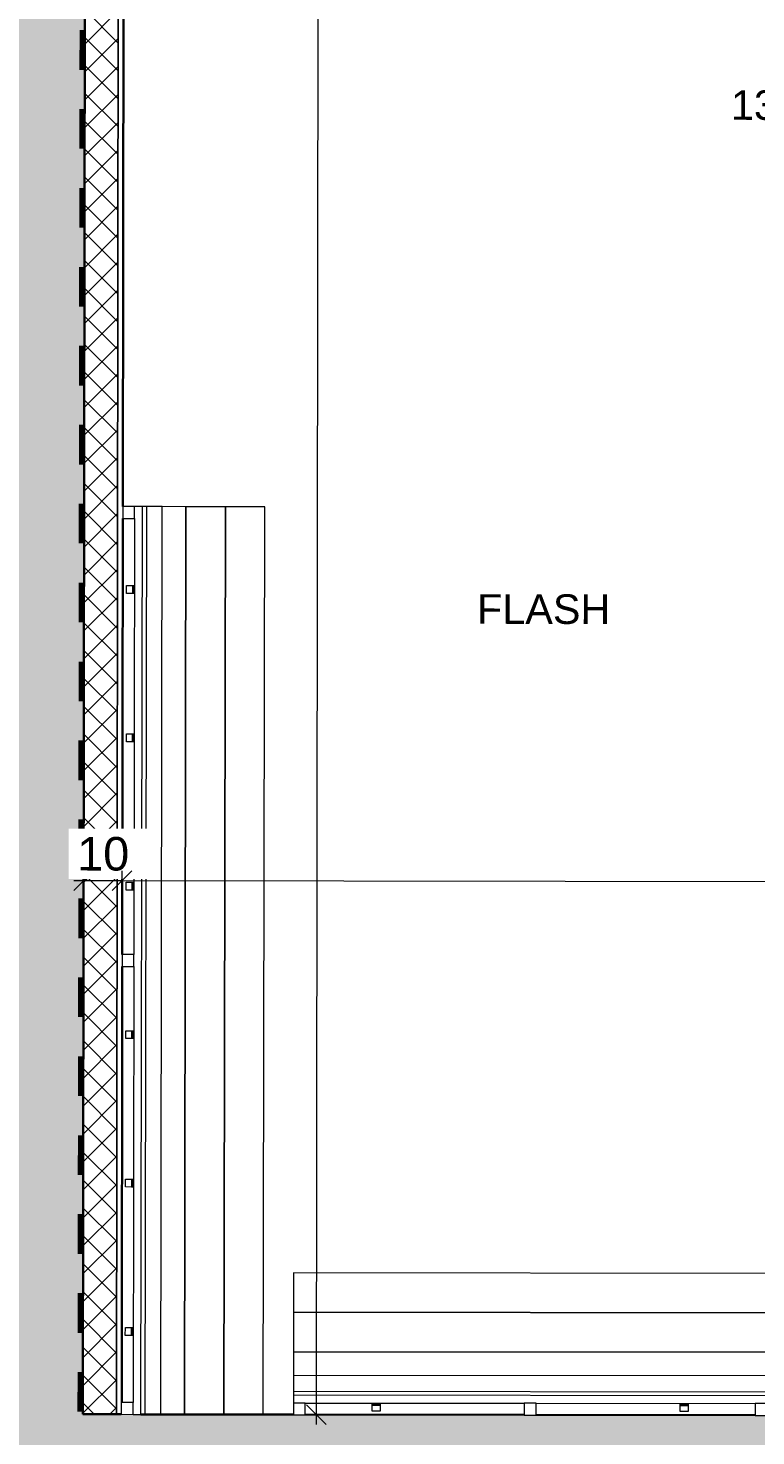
# Model space of a CAD drawing. Header units: metres. Extents: x 107 to 154, y -7 to 138.
# Tile 22 of 62: x 114.89 to 116.74, y 111.16 to 114.72. Entities that reach past the tile are written whole.
import ezdxf

# ---------------------------------------------------------------- set-up
doc = ezdxf.new("R2010")
doc.units = ezdxf.units.M
doc.linetypes.add('Tiret', pattern=[0.0025, 0.00125, -0.00125])
for name, color, linetype, lineweight in [('A-ANNO-DIMS', 7, 'Continuous', 20), ('A-ANNO-DIMS-50', 7, 'Continuous', 20), ('A-WALL', 7, 'Continuous', 18), ('G-ANNO-TEXT', 7, 'Continuous', 20), ('I-FURN', 7, 'Continuous', 18), ('I-WALL', 7, 'Continuous', 18)]:
    doc.layers.add(name, color=color, linetype=linetype, lineweight=lineweight)
doc.layers.add('A-DETL', color=7, linetype='Continuous', lineweight=18, true_color=0x00a600)
doc.layers.add('A-WALL-PATT', color=7, linetype='Continuous', true_color=0x2a2a2a)
doc.styles.add('Arial_4', font='arial.ttf', dxfattribs={"height": 0.075})
doc.styles.add('Arial_5', font='arial.ttf', dxfattribs={"height": 0.085})
doc.dimstyles.new('GRZRIG_Cotes_linéaires_-Arial_1_7_op', dxfattribs={"dimscale": 0.3048, "dimtxt": 0.086722, "dimasz": 0.164042, "dimexe": 0.082021, "dimexo": 0.0625, "dimgap": 8.2021e-05, "dimtad": 1, "dimdec": 0, "dimlfac": 100, "dimzin": 0, "dimdsep": 46, "dimtxsty": 'Arial_5', "dimblk1": 'OBLIQUE', "dimblk2": 'OBLIQUE', "dimsah": 1, "dimcen": 0.09, "dimdle": 0.082021, "dimazin": 0, "dimtfac": 1, "dimtdec": 4, "dimtix": 1, "dimtmove": 0, "dimatfit": 3, "dimfxl": 0.164042, "dimfxlon": 1, "dimtvp": 1, "dimtfill": 1, "dimtolj": 1, "dimtzin": 0, "dimarcsym": 2})

# ---------------------------------------------------------------- blocks, each defined once
blk = doc.blocks.new('bancpateres - bancpateres-4229328-DCE-R-1 Proj 50')
at = {"layer": 'I-FURN'}
for p, q in [((0.8639, -0.15), (-1.4359, -0.15)), ((-1.4359, -0.15), (-1.4359, -0.25)), ((0.864, -0.25), (-1.4359, -0.25)), ((-1.4359, -0.25), (-1.4359, -0.35)), ((-1.4359, -0.25), (0.864, -0.25)), ((0.864, -0.35), (-1.4359, -0.35)), ((-1.4359, -0.35), (-1.4359, -0.45)), ((-1.4359, -0.35), (0.864, -0.35)), ((0.864, -0.41), (-1.4359, -0.41)), ((-1.4359, -0.41), (-1.4359, -0.46)), ((-1.4359, -0.45), (0.8641, -0.45)), ((0.8641, -0.46), (-1.4359, -0.46)), ((-1.4359, -0.46), (-1.4359, -0.48)), ((0.8641, -0.48), (0.8641, -0.46)), ((-1.4059, -0.48), (-1.4359, -0.48)), ((-1.4359, -0.48), (-1.4359, -0.51)), ((-1.4059, -0.48), (-0.3009, -0.48)), ((-1.4059, -0.51), (-1.4059, -0.48)), ((-1.2359, -0.4816), (-1.2359, -0.4808)), ((-1.2359, -0.4808), (-1.2159, -0.4808)), ((-1.2359, -0.4844), (-1.2359, -0.4816)), ((-1.2359, -0.4816), (-1.2159, -0.4816)), ((-1.2359, -0.4854), (-1.2359, -0.4844)), ((-1.2359, -0.4844), (-1.2159, -0.4844)), ((-1.2359, -0.5), (-1.2359, -0.4854)), ((-1.2359, -0.4854), (-1.2159, -0.4854)), ((-1.2159, -0.4808), (-1.2159, -0.4816)), ((-1.2159, -0.4816), (-1.2159, -0.4844)), ((-1.2159, -0.4844), (-1.2159, -0.4854)), ((-1.2159, -0.4854), (-1.2159, -0.5)), ((-0.8599, -0.4816), (-0.8599, -0.4808)), ((-0.8599, -0.4808), (-0.8399, -0.4808)), ((-0.8599, -0.4844), (-0.8599, -0.4816)), ((-0.8599, -0.4816), (-0.8399, -0.4816)), ((-0.8599, -0.4854), (-0.8599, -0.4844)), ((-0.8599, -0.4844), (-0.8399, -0.4844)), ((-0.8599, -0.5), (-0.8599, -0.4854)), ((-0.8599, -0.4854), (-0.8399, -0.4854)), ((-0.8399, -0.4808), (-0.8399, -0.4816)), ((-0.8399, -0.4816), (-0.8399, -0.4844)), ((-0.8399, -0.4844), (-0.8399, -0.4854)), ((-0.8399, -0.4854), (-0.8399, -0.5)), ((-0.4839, -0.4816), (-0.4839, -0.4808)), ((-0.4839, -0.4808), (-0.4639, -0.4808)), ((-0.4839, -0.4844), (-0.4839, -0.4816)), ((-0.4839, -0.4816), (-0.4639, -0.4816)), ((-0.4839, -0.4854), (-0.4839, -0.4844)), ((-0.4839, -0.4844), (-0.4639, -0.4844)), ((-0.4839, -0.5), (-0.4839, -0.4854)), ((-0.4839, -0.4854), (-0.4639, -0.4854)), ((-0.4639, -0.4808), (-0.4639, -0.4816)), ((-0.4639, -0.4816), (-0.4639, -0.4844)), ((-0.4639, -0.4844), (-0.4639, -0.4854)), ((-0.4639, -0.4854), (-0.4639, -0.5)), ((-0.2709, -0.48), (-0.3009, -0.48)), ((-0.3009, -0.48), (-0.3009, -0.51)), ((-0.2709, -0.48), (0.8341, -0.48)), ((-0.2709, -0.51), (-0.2709, -0.48)), ((-0.1079, -0.4816), (-0.1079, -0.4808)), ((-0.1079, -0.4808), (-0.0879, -0.4808)), ((-0.1079, -0.4844), (-0.1079, -0.4816)), ((-0.1079, -0.4816), (-0.0879, -0.4816)), ((-0.1079, -0.4854), (-0.1079, -0.4844)), ((-0.1079, -0.4844), (-0.0879, -0.4844)), ((-0.1079, -0.5), (-0.1079, -0.4854)), ((-0.1079, -0.4854), (-0.0879, -0.4854)), ((-0.0879, -0.4808), (-0.0879, -0.4816)), ((-0.0879, -0.4816), (-0.0879, -0.4844)), ((-0.0879, -0.4844), (-0.0879, -0.4854)), ((-0.0879, -0.4854), (-0.0879, -0.5)), ((0.2681, -0.4816), (0.2681, -0.4808)), ((0.2681, -0.4808), (0.2881, -0.4808)), ((0.2681, -0.4844), (0.2681, -0.4816)), ((0.2681, -0.4816), (0.2881, -0.4816)), ((0.2681, -0.4854), (0.2681, -0.4844)), ((0.2681, -0.4844), (0.2881, -0.4844)), ((0.2681, -0.5), (0.2681, -0.4854)), ((0.2681, -0.4854), (0.2881, -0.4854)), ((0.2881, -0.4808), (0.2881, -0.4816)), ((0.2881, -0.4816), (0.2881, -0.4844)), ((0.2881, -0.4844), (0.2881, -0.4854)), ((0.2881, -0.4854), (0.2881, -0.5)), ((0.6441, -0.4816), (0.6441, -0.4808)), ((0.6441, -0.4808), (0.6641, -0.4808)), ((0.6441, -0.4844), (0.6441, -0.4816)), ((0.6441, -0.4816), (0.6641, -0.4816)), ((0.6441, -0.4854), (0.6441, -0.4844)), ((0.6441, -0.4844), (0.6641, -0.4844)), ((0.6441, -0.5), (0.6441, -0.4854)), ((0.6441, -0.4854), (0.6641, -0.4854)), ((0.6641, -0.4808), (0.6641, -0.4816)), ((0.6641, -0.4816), (0.6641, -0.4844)), ((0.6641, -0.4844), (0.6641, -0.4854)), ((0.6641, -0.4854), (0.6641, -0.5)), ((0.8641, -0.48), (0.8341, -0.48)), ((0.8341, -0.48), (0.8341, -0.51)), ((0.8641, -0.51), (0.8641, -0.48)), ((-1.4359, -0.51), (-1.4059, -0.51)), ((-1.2159, -0.5), (-1.2359, -0.5)), ((-0.8399, -0.5), (-0.8599, -0.5)), ((-0.4639, -0.5), (-0.4839, -0.5)), ((-0.3009, -0.51), (-0.2709, -0.51)), ((-0.0879, -0.5), (-0.1079, -0.5)), ((0.2881, -0.5), (0.2681, -0.5)), ((0.6641, -0.5), (0.6441, -0.5)), ((0.8341, -0.51), (0.8641, -0.51))]:
    blk.add_line(p, q, dxfattribs=at)
blk = doc.blocks.new('bancpateres - bancpateres-4228541-DCE-R-1 Proj 50')
at = {"layer": 'I-FURN'}
for p, q in [((-0.8559, 0.51), (-0.8859, 0.51)), ((-0.8859, 0.51), (-0.8859, 0.48)), ((-0.8559, 0.48), (-0.8559, 0.51)), ((-0.6859, 0.4854), (-0.6859, 0.5)), ((-0.6859, 0.5), (-0.6659, 0.5)), ((-0.6659, 0.5), (-0.6659, 0.4854)), ((-0.2709, 0.51), (-0.3009, 0.51)), ((-0.3009, 0.51), (-0.3009, 0.48)), ((-0.2709, 0.48), (-0.2709, 0.51)), ((0.0941, 0.4854), (0.0941, 0.5)), ((0.0941, 0.5), (0.1141, 0.5)), ((0.1141, 0.5), (0.1141, 0.4854)), ((0.3141, 0.51), (0.2841, 0.51)), ((0.2841, 0.51), (0.2841, 0.48)), ((0.3141, 0.48), (0.3141, 0.51)), ((-0.8859, 0.48), (-0.8859, 0.46)), ((-0.8859, 0.48), (-0.8559, 0.48)), ((-0.3009, 0.48), (-0.8559, 0.48)), ((-0.6859, 0.4844), (-0.6859, 0.4854)), ((-0.6659, 0.4854), (-0.6859, 0.4854)), ((-0.6859, 0.4816), (-0.6859, 0.4844)), ((-0.6659, 0.4844), (-0.6859, 0.4844)), ((-0.6859, 0.4808), (-0.6859, 0.4816)), ((-0.6659, 0.4816), (-0.6859, 0.4816)), ((-0.6659, 0.4808), (-0.6859, 0.4808)), ((-0.6659, 0.4854), (-0.6659, 0.4844)), ((-0.6659, 0.4844), (-0.6659, 0.4816)), ((-0.6659, 0.4816), (-0.6659, 0.4808)), ((-0.3009, 0.48), (-0.2709, 0.48)), ((0.2841, 0.48), (-0.2709, 0.48)), ((0.0941, 0.4844), (0.0941, 0.4854)), ((0.1141, 0.4854), (0.0941, 0.4854)), ((0.0941, 0.4816), (0.0941, 0.4844)), ((0.1141, 0.4844), (0.0941, 0.4844)), ((0.0941, 0.4808), (0.0941, 0.4816)), ((0.1141, 0.4816), (0.0941, 0.4816)), ((0.1141, 0.4808), (0.0941, 0.4808)), ((0.1141, 0.4854), (0.1141, 0.4844)), ((0.1141, 0.4844), (0.1141, 0.4816)), ((0.1141, 0.4816), (0.1141, 0.4808)), ((0.2841, 0.48), (0.3141, 0.48)), ((0.3141, 0.46), (0.3141, 0.48)), ((-0.8859, 0.46), (0.3141, 0.46)), ((-0.8859, 0.46), (-0.8859, 0.41)), ((0.3141, 0.45), (-0.8859, 0.45)), ((-0.8859, 0.45), (-0.8859, 0.35)), ((0.3141, 0.41), (0.3141, 0.46)), ((0.3141, 0.35), (0.3141, 0.45)), ((-0.8859, 0.41), (0.3141, 0.41)), ((-0.8859, 0.35), (0.3141, 0.35)), ((0.3141, 0.35), (-0.8859, 0.35)), ((-0.8859, 0.35), (-0.8859, 0.25)), ((0.3141, 0.25), (0.3141, 0.35)), ((-0.8859, 0.25), (0.3141, 0.25)), ((0.3141, 0.25), (-0.8859, 0.25)), ((-0.8859, 0.25), (-0.8859, 0.15)), ((0.3141, 0.15), (0.3141, 0.25)), ((-0.8859, 0.15), (0.3141, 0.15))]:
    blk.add_line(p, q, dxfattribs=at)
blk = doc.blocks.new('DIMBLOCK61-DCE-R-1 Proj 50')
at = {"layer": 'A-ANNO-DIMS-50'}
for p, q in [((115.6527, 134.089), (115.6277, 134.114)), ((115.6527, 134.089), (115.6245, 111.187)), ((115.6527, 134.089), (115.6277, 134.089)), ((115.6527, 134.089), (115.6777, 134.0639)), ((115.6527, 134.089), (115.7027, 134.0889)), ((115.6245, 111.212), (115.5995, 111.237)), ((115.6245, 111.212), (115.5995, 111.212)), ((115.6245, 111.212), (115.6495, 111.1869)), ((115.6245, 111.212), (115.6745, 111.2119))]:
    blk.add_line(p, q, dxfattribs=at)
at = {"layer": 'A-ANNO-DIMS-50', "color": 0, "insert": (115.5282, 122.5197), "char_height": 0.085, "width": 0.3138, "attachment_point": 1, "rotation": 90, "line_spacing_factor": 0.941778, "style": 'Arial_5', "bg_fill": 3, "box_fill_scale": 1.25, "bg_fill_color": 256, "bg_fill_true_color": 13158600, "bg_fill_transparency": 0}
blk.add_mtext('2288', dxfattribs=at)
blk = doc.blocks.new('_Oblique')
at = {"color": 0, "linetype": 'ByBlock', "lineweight": -2}
blk.add_line((-0.5, -0.5), (0.5, 0.5), dxfattribs=at)
blk = doc.blocks.new('DIMBLOCK93-DCE-R-1 Proj 50')
at = {"layer": 'A-ANNO-DIMS-50'}
for p, q in [((115.0105, 112.5651), (115.1324, 112.5649)), ((115.0355, 112.5651), (115.0105, 112.5401)), ((115.0355, 112.5651), (115.0354, 112.5151)), ((115.0355, 112.5651), (115.0355, 112.5901)), ((115.0355, 112.5651), (115.0605, 112.59)), ((115.1324, 112.5649), (115.1575, 112.5899)), ((115.1324, 112.5649), (115.1325, 112.5899)), ((115.1324, 112.5649), (115.1074, 112.54)), ((115.1324, 112.5649), (115.1323, 112.5149))]:
    blk.add_line(p, q, dxfattribs=at)
at = {"layer": 'A-ANNO-DIMS-50', "color": 0, "insert": (115.0187, 112.6755), "char_height": 0.085, "width": 0.1569, "attachment_point": 1, "rotation": 359.9159, "line_spacing_factor": 0.941778, "style": 'Arial_5', "bg_fill": 3, "box_fill_scale": 1.25, "bg_fill_color": 256, "bg_fill_true_color": 13158600, "bg_fill_transparency": 0}
blk.add_mtext('10', dxfattribs=at)
blk = doc.blocks.new('DIMBLOCK94-DCE-R-1 Proj 50')
at = {"layer": 'A-ANNO-DIMS-50'}
for p, q in [((119.2801, 112.5589), (119.2802, 112.6089)), ((115.1324, 112.5649), (115.1575, 112.5899)), ((115.1324, 112.5649), (115.1325, 112.5899)), ((119.2801, 112.5589), (119.3052, 112.5838)), ((115.1324, 112.5649), (115.1074, 112.54)), ((115.1324, 112.5649), (115.1323, 112.5149)), ((115.1324, 112.5649), (119.2801, 112.5589)), ((119.2801, 112.5589), (119.2551, 112.5339)), ((119.2801, 112.5589), (119.2801, 112.5339))]:
    blk.add_line(p, q, dxfattribs=at)
at = {"layer": 'A-ANNO-DIMS-50', "color": 0, "insert": (117.1084, 112.6724), "char_height": 0.085, "width": 0.23535, "attachment_point": 1, "rotation": 359.9159, "line_spacing_factor": 0.941778, "style": 'Arial_5', "bg_fill": 3, "box_fill_scale": 1.25, "bg_fill_color": 256, "bg_fill_true_color": 13158600, "bg_fill_transparency": 0}
blk.add_mtext('415', dxfattribs=at)

msp = doc.modelspace()

# ---------------------------------------------------------------- hatches: boundary and pattern name
at = {"layer": 'A-WALL-PATT'}
h = msp.add_hatch(color=256, dxfattribs=at)
h.paths.add_polyline_path([(115.0332, 110.9189), (115.0592, 132.0516), (115.0583, 132.0515), (115.058, 131.859), (114.9831, 131.9341), (114.907, 131.8602), (114.8328, 131.9341), (114.759, 131.8605), (114.7332, 110.9194), (115.0331, 110.9189)])
h.paths.add_polyline_path([(115.0612, 133.7061), (115.0619, 134.2427), (114.7714, 134.2427), (114.7709, 133.898), (114.7616, 133.898), (114.8354, 133.8239), (114.9096, 133.8979), (114.9857, 133.8239), (115.0606, 133.898), (115.0606, 133.7061)])
at = {"layer": 'A-WALL-PATT', "lineweight": 18, "true_color": 0x7e7e7e}
h = msp.add_hatch(dxfattribs=at)
h.set_pattern_fill('FP_1', color=8, style=0, pattern_type=2)
h.set_pattern_definition([(45, (0, 0), (-0.035355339, 0.035355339), []), (135, (0, 0), (-0.035355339, -0.035355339), [])])
h.paths.add_polyline_path([(115.1185, 111.2126), (115.1261, 117.572), (115.0414, 117.5721), (115.0335, 111.2127), (115.0558, 111.2127)])
at = {"layer": 'A-WALL-PATT'}
h = msp.add_hatch(color=256, dxfattribs=at)
h.paths.add_polyline_path([(136.308, 110.8892), (136.308, 111.1865), (132.2327, 111.1915), (132.2323, 110.8949), (136.308, 110.8892)])
h.paths.add_polyline_path([(128.4673, 110.9002), (128.4676, 111.1961), (122.8406, 111.2031), (122.8403, 110.908), (128.3284, 110.9004)])
h.paths.add_polyline_path([(119.1122, 110.9132), (119.1126, 111.2077), (116.7666, 111.2104), (116.7666, 111.2097), (116.7366, 111.2097), (116.7366, 111.2106), (116.1816, 111.2113), (116.1816, 111.2104), (116.1516, 111.2104), (116.1516, 111.2113), (115.5966, 111.212), (115.5966, 111.2111), (115.5666, 111.2112), (115.5666, 111.212), (115.0335, 111.2127), (115.0332, 110.9189), (119.0822, 110.9133)])

# ---------------------------------------------------------------- linework, layer by layer
at = {"layer": 'A-DETL', "color": 5, "linetype": 'Tiret', "lineweight": 100, "true_color": 0x0000ff}
msp.add_line((115.0647, 136.5194), (115.0126, 101.0196), dxfattribs=at)
at = {"layer": 'A-WALL', "lineweight": 25}
msp.add_line((115.1185, 111.2126), (115.1264, 117.572), dxfattribs=at)
at = {"layer": 'A-WALL', "lineweight": 35}
for p, q in [((115.1304, 111.2126), (115.0335, 111.2127)), ((115.5666, 111.212), (115.1804, 111.2125)), ((116.1516, 111.2113), (115.5966, 111.212)), ((116.7366, 111.2106), (116.1816, 111.2113))]:
    msp.add_line(p, q, dxfattribs=at)
at = {"layer": 'I-WALL', "lineweight": 35}
for p, q in [((115.0414, 117.5721), (115.0335, 111.2127)), ((115.1344, 113.5126), (115.1371, 115.723)), ((115.133, 112.3776), (115.1343, 113.4826)), ((115.1316, 111.2426), (115.1329, 112.3476))]:
    msp.add_line(p, q, dxfattribs=at)

# ---------------------------------------------------------------- block references
at = {"layer": 'I-FURN'}
for name, p, rotation in [('bancpateres - bancpateres-4229328-DCE-R-1 Proj 50', (115.6419, 112.0758), 269.9023431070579), ('bancpateres - bancpateres-4228541-DCE-R-1 Proj 50', (115.8813, 111.7208), 179.9294002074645)]:
    msp.add_blockref(name, p, dxfattribs=dict(at, rotation=rotation))

# ---------------------------------------------------------------- texts
at = {"layer": 'G-ANNO-TEXT', "color": 8, "true_color": 0x808080, "insert": (116.6754, 114.5675), "char_height": 0.075, "width": 0.388818, "attachment_point": 1, "rotation": 359.9159, "style": 'Arial_4'}
msp.add_mtext('13pers', dxfattribs=at)
at = {"layer": 'G-ANNO-TEXT', "color": 98, "true_color": 0x004000, "insert": (116.0029, 113.2906), "char_height": 0.075, "width": 0.448945, "attachment_point": 1, "rotation": 359.9159, "style": 'Arial_4'}
msp.add_mtext(' FLASH', dxfattribs=at)

# ---------------------------------------------------------------- next in the draw order: dimensions: what is measured, and where the dimension line sits
at = {"layer": 'A-ANNO-DIMS'}
for base, p1, p2, angle, override, picture, middle in [((115.6245, 111.212), (115.7027, 134.0889), (115.6745, 111.2119), 89.9294, {"dimpost": '<>', "dimfxl": 22.877003}, 'DIMBLOCK61-DCE-R-1 Proj 50', (115.5952, 122.6505)), ((115.1324, 112.5649), (115.0354, 112.5151), (115.1323, 112.5149), 359.9159, {"dimpost": '<>', "dimfxl": 0.096914}, 'DIMBLOCK93-DCE-R-1 Proj 50', (115.084, 112.6084))]:
    dim = msp.add_linear_dim(base=base, p1=p1, p2=p2, angle=angle, dimstyle='GRZRIG_Cotes_linéaires_-Arial_1_7_op', override=override, dxfattribs=at)
    dim.commit()
    dim.dimension.update_dxf_attribs({"geometry": picture, "text_midpoint": middle})

# ---------------------------------------------------------------- next in the draw order: dimensions: what is measured, and where the dimension line sits
dim = msp.add_linear_dim(base=(119.2801, 112.5589), p1=(115.1323, 112.5149), p2=(119.2802, 112.6089), angle=359.9159, dimstyle='GRZRIG_Cotes_linéaires_-Arial_1_7_op', override={"dimpost": '<>', "dimfxl": 4.14893}, dxfattribs=at)
dim.commit()
dim.dimension.update_dxf_attribs({"geometry": 'DIMBLOCK94-DCE-R-1 Proj 50', "text_midpoint": (117.2063, 112.6053)})

doc.saveas('drawing.dxf')
